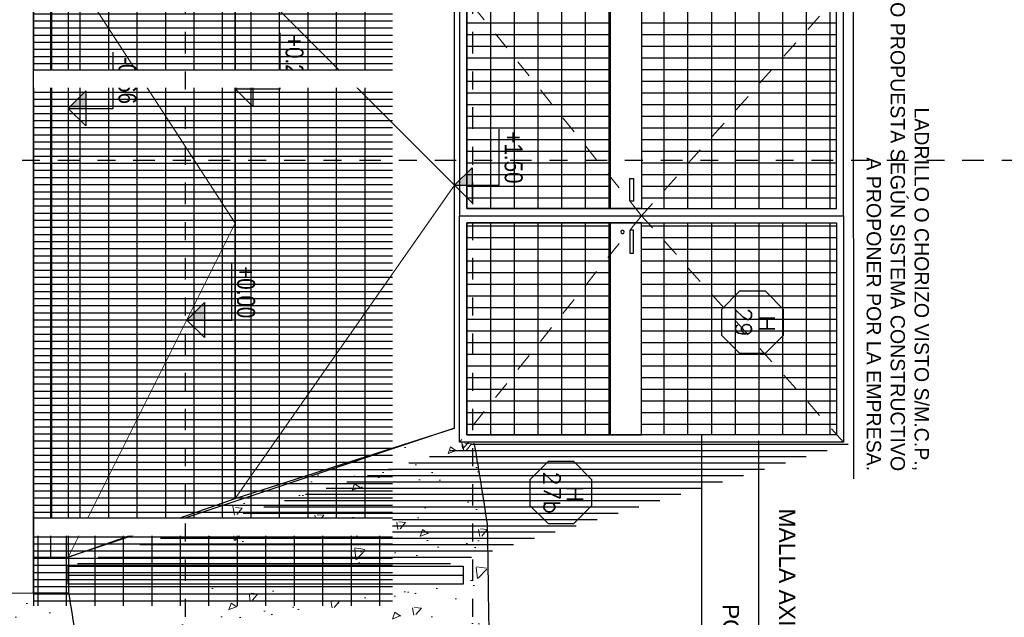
# Model space of a CAD drawing. Header units: millimetres. Extents: x 4617 to 4884, y 1258 to 1784.
# Tile 6 of 256: x 4691.71 to 4697.2, y 1266.08 to 1269.41. Entities that reach past the tile are written whole.
import ezdxf
from ezdxf.enums import TextEntityAlignment as Align

# ---------------------------------------------------------------- set-up
doc = ezdxf.new("R2010")
doc.units = ezdxf.units.MM
doc.header["$LTSCALE"] = 0.4
doc.set_wipeout_variables(frame=1)
doc.linetypes.add('DASHDOT', pattern=[1, 0.5, -0.25, 0, -0.25])
doc.linetypes.add('RAYITAS', pattern=[0.375, 0.25, -0.125])
for name, color, linetype in [('00 AC - ABERTURAS ALUMINIO - TIPO', 3, 'Continuous'), ('200', 6, 'Continuous'), ('200cotas50', 1, 'Continuous'), ('A HERRERÍA', 4, 'Continuous'), ('A MURO', 1, 'Continuous'), ('A MURO VISTO', 2, 'Continuous'), ('TXT', 3, 'Continuous'), ('TXT COTA', 3, 'Continuous'), ('TXT TERMINACIONES', 3, 'Continuous')]:
    doc.layers.add(name, color=color, linetype=linetype)
doc.layers.add('04 gris', color=252, linetype='Continuous', lineweight=13)
doc.layers.add('A_PAVIMENTO EXT_', color=254, linetype='Continuous', lineweight=9)
doc.styles.add('arial', font='arial.ttf')
doc.styles.add('ARIAL NARROW', font='ARIALN.TTF')
doc.styles.add('ROMANS', font='romans', dxfattribs={"height": 2})
doc.styles.add('SaAS simplex', font='simplex.shx', dxfattribs={"width": 0.8})
doc.dimstyles.new('COTAS 125', dxfattribs={"dimscale": 0.01, "dimtxt": 15, "dimasz": 8, "dimexe": 5, "dimexo": 20, "dimgap": 10, "dimtad": 0, "dimzin": 9, "dimdsep": 46, "dimtxsty": 'SaAS simplex', "dimblk": 'OBLIQUE', "dimcen": 0, "dimclrd": 8, "dimclre": 8, "dimclrt": 256, "dimadec": 1, "dimazin": 0, "dimtfac": 1, "dimtmove": 2, "dimatfit": 3, "dimldrblk": 'OBLIQUE', "dimfxl": 10, "dimlwd": -1, "dimlwe": -1, "dimarcsym": 0})
pattern_1 = [(5e-14, (1.36614, -1.12543), (1e-16, 0.132), [])]
pattern_2 = [(5e-14, (1.36618, -1.30033), (1e-16, 0.132), [])]

# ---------------------------------------------------------------- blocks, each defined once
blk = doc.blocks.new('Nivel corte')
at = {"color": 0}
for p, q in [((0, 0.2), (0.25, 0.2)), ((0, 0), (0, 0.2)), ((0.0784, 0.0784), (-0.0784, 0.0784)), ((0, 0), (-0.0784, 0.0784)), ((0, 0), (0.0784, 0.0784))]:
    blk.add_line(p, q, dxfattribs=at)
blk.add_solid([(0, 0), (0.0784, 0.0784), (0, 0.0784), (0.0784, 0.0784)], dxfattribs=at)
at = {"color": 0, "style": 'ARIAL NARROW', "flags": 4}
blk.add_attdef('NIVEL', text='', height=0.08, dxfattribs=at).set_placement((0.125, 0.2), align=Align.BOTTOM_CENTER)
blk = doc.blocks.new('_Oblique')
at = {"layer": 'TXT COTA', "color": 0, "lineweight": -2}
blk.add_line((-0.5, -0.5), (0.5, 0.5), dxfattribs=at)
blk = doc.blocks.new('AXIS 2')
at = {"layer": 'A HERRERÍA'}
h = blk.add_hatch(dxfattribs=at)
h.set_pattern_fill('GRATE', color=254, scale=0.05, angle=180)
h.set_pattern_definition([(90, (221.17776, 192.91385), (-0.0396875, 2e-17), []), (180, (221.17776, 192.91385), (-1e-16, -0.15875), [])])
h.paths.add_polyline_path([(368.218, 149.751), (368.2182, 148.2675), (368.2182, 149.7207)], flags=16)
h.paths.add_polyline_path([(368.2186, 147.8057), (368.2182, 149.8057), (365.8217, 149.8057), (365.822, 147.8057)])
blk.add_lwpolyline([(365.722, 147.8057), (365.822, 147.8057), (365.822, 149.8057)], dxfattribs=at)
at = {"ltscale": 0.001}
blk.add_wipeout([(368.2186, 149.8057), (368.2186, 147.8057), (368.3186, 147.8057), (368.3186, 149.8057)], dxfattribs=at).dxf.layer = 'A HERRERÍA'
blk = doc.blocks.new('Portones grandes')
at = {"layer": 'A HERRERÍA'}
h = blk.add_hatch(dxfattribs=at)
h.set_pattern_fill('_USER', color=254, scale=0.132, angle=90, pattern_type=0)
h.set_pattern_definition(pattern_1)
h.paths.add_polyline_path([(1.2222, -0.04), (0.04, -0.04), (0.04, -1.1254), (1.2222, -1.1254)])
h = blk.add_hatch(dxfattribs=at)
h.set_pattern_fill('_USER', color=254, scale=0.065, angle=180, pattern_type=0)
h.set_pattern_definition([(90, (0.63108, -1.300426), (-0.065, 2e-17), [])])
h.paths.add_polyline_path([(1.2222, -0.04), (0.04, -0.04), (0.04, -1.1254), (1.2222, -1.1254)])
h.paths.add_polyline_path([(0.04, -1.3005), (1.2222, -1.3005), (1.2222, -2.1), (0.04, -2.1)])
h = blk.add_hatch(dxfattribs=at)
h.set_pattern_fill('_USER', color=254, scale=0.132, angle=90, pattern_type=0)
h.set_pattern_definition(pattern_1)
h.paths.add_polyline_path([(1.3022, -0.04), (2.4843, -0.04), (2.4843, -1.1254), (1.3022, -1.1254)])
h = blk.add_hatch(dxfattribs=at)
h.set_pattern_fill('_USER', color=254, scale=0.065, angle=180, pattern_type=0)
h.set_pattern_definition([(90, (1.893237, -1.125426), (-0.065, 2e-17), [])])
h.paths.add_polyline_path([(1.3022, -0.04), (2.4843, -0.04), (2.4843, -1.1254), (1.3022, -1.1254)])
h.paths.add_polyline_path([(2.4843, -1.3005), (1.3022, -1.3005), (1.3022, -2.1), (2.4843, -2.1)])
h = blk.add_hatch(dxfattribs=at)
h.set_pattern_fill('_USER', color=254, scale=0.132, angle=90, pattern_type=0)
h.set_pattern_definition(pattern_2)
h.paths.add_polyline_path([(0.04, -1.3005), (1.2222, -1.3005), (1.2222, -2.1), (0.04, -2.1)])
h = blk.add_hatch(dxfattribs=at)
h.set_pattern_fill('_USER', color=254, scale=0.132, angle=90, pattern_type=0)
h.set_pattern_definition(pattern_2)
h.paths.add_polyline_path([(2.4843, -1.3005), (1.3022, -1.3005), (1.3022, -2.1), (2.4843, -2.1)])
at = {"layer": '04 gris', "linetype": 'RAYITAS', "ltscale": 0.3}
for points in [[(0, 0), (1.2622, -1.1253), (0, -2.14)], [(2.5243, 0), (1.2622, -1.1253), (2.5243, -2.14)]]:
    blk.add_lwpolyline(points, dxfattribs=at)
at = {"layer": 'A HERRERÍA'}
for points in [[(1.2622, 0), (0, 0), (0, -2.14), (1.2622, -2.14)], [(1.2622, 0), (2.5243, 0), (2.5243, -2.14), (1.2622, -2.14)], [(1.2222, -0.04), (0.04, -0.04), (0.04, -2.1), (1.2222, -2.1)], [(1.2222, -0.04), (0.04, -0.04), (0.04, -1.1254), (1.2222, -1.1254)], [(1.3022, -0.04), (2.4843, -0.04), (2.4843, -2.1), (1.3022, -2.1)], [(1.3022, -0.04), (2.4843, -0.04), (2.4843, -1.1254), (1.3022, -1.1254)], [(0.04, -1.3005), (1.2222, -1.3005), (1.2222, -2.1), (0.04, -2.1)], [(2.4843, -1.3005), (1.3022, -1.3005), (1.3022, -2.1), (2.4843, -2.1)]]:
    blk.add_lwpolyline(points, close=True, dxfattribs=at)
at = {"layer": 'A HERRERÍA', "elevation": 0}
for points in [[(1.2222, -1.3003), (0.04, -1.3005), (0.04, -1.1255), (1.2222, -1.1253)], [(1.3022, -1.3003), (2.4843, -1.3005), (2.4843, -1.1255), (1.3022, -1.1253)], [(1.0541, -1.1915), (1.0541, -1.1713), (1.1812, -1.1713), (1.1812, -1.1915)], [(1.4702, -1.1915), (1.4702, -1.1713), (1.3431, -1.1713), (1.3431, -1.1915)]]:
    blk.add_lwpolyline(points, close=True, dxfattribs=at)
at = {"layer": 'A HERRERÍA'}
blk.add_circle((1.1715, -1.2316), 0.00969, dxfattribs=at)
blk = doc.blocks.new('*U575')
at = {"color": 0, "linetype": 'ByBlock', "ltscale": 0.1}
blk.add_lwpolyline([(0, 0.3439), (0.1194, 0.3439), (0.2883, 0.175), (0.2883, -0.0638), (0.1194, -0.2326), (0, -0.2326), (-0.1194, -0.2326), (-0.2883, -0.0638), (-0.2883, 0.175), (-0.1194, 0.3439)], close=True, dxfattribs=at)
at = {"color": 0, "style": 'ROMANS', "width": 1.1}
blk.add_text('H', height=0.15, dxfattribs=at).set_placement((-0.088, 0.112))
at = {"color": 0, "linetype": 'ByBlock', "style": 'ROMANS', "width": 1.05}
blk.add_attdef('NRO', text='', height=0.15, dxfattribs=at).set_placement((0, -0.0271), align=Align.MIDDLE)

msp = doc.modelspace()

# ---------------------------------------------------------------- hatches: boundary and pattern name
at = {"layer": 'A HERRERÍA'}
h = msp.add_hatch(dxfattribs=at)
h.set_pattern_fill('_USER', color=254, scale=0.035, angle=90, pattern_type=0)
h.set_pattern_definition([(360, (82.613837, 863.74182), (5e-17, 0.035), [])])
h.paths.add_polyline_path([(4694.0591, 1266.366), (4696.3439, 1267.0519), (4694.2419, 1267.0519), (4691.9809, 1266.3661)])
h = msp.add_hatch(dxfattribs=at)
h.set_pattern_fill('GRATE', color=254, scale=0.05, angle=90)
h.set_pattern_definition([(360, (125.52755, 863.74182), (6e-17, 0.0396875), []), (90, (125.52755, 863.74182), (-0.15875, 2e-16), [])])
h.paths.add_polyline_path([(4693.733, 1266.5353), (4692.2496, 1266.5354), (4693.7027, 1266.5354)], flags=16)
h.paths.add_polyline_path([(4691.7877, 1266.5359), (4693.7877, 1266.5354), (4693.7877, 1266.1446), (4691.7877, 1266.1449)])
at = {"layer": 'A_PAVIMENTO EXT_'}
h = msp.add_hatch(dxfattribs=at)
h.set_pattern_fill('AR-CONC', color=256, scale=0.0025, angle=-90)
h.set_pattern_definition([(230, (97.51372, 863.74182), (-0.455461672, 0.039847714), [0.047625, -0.523875]), (175, (97.5137, 863.7418), (0.088108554, -0.477642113), [0.0381, -0.41910146]), (280.451445, (97.47577, 863.74514), (-0.367353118, -0.43779438), [0.04047502, -0.44522561]), (226.1842, (97.5137, 863.6148), (-0.6776976, 0.10510582), [0.0714375, -0.7858125]), (276.635558, (97.45725, 863.6236), (-0.593510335, -0.61856531), [0.06071256, -0.66783902]), (171.184151, (97.5137, 863.6148), (-0.59351034, -0.61856531), [0.05714992, -0.62864933]), (201, (97.45022, 863.64657), (-0.379035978, 0.255662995), [0.047625, -0.523875]), (146, (97.4502, 863.64657), (-0.15450507, -0.460469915), [0.0381, -0.4191]), (251.451445, (97.41863, 863.66788), (-0.53354105, -0.204806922), [0.04047502, -0.445224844]), (217.5, (97.51372, 863.74182), (-0.007721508, -0.211387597), [0, -0.41402, 0, -0.42545, 0, -0.4206875]), (187.5, (97.51372, 863.74182), (-0.167049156, -0.250451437), [0, -0.24257, 0, -0.404495, 0, -0.1603375]), (147.5, (97.65533, 863.74182), (-0.338976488, 0.01432186), [0, -0.15875, 0, -0.4953, 0, -0.657225]), (137.5, (97.71883, 863.74182), (-0.370322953, -0.063566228), [0, -0.206375, 0, -0.32893, 0, -0.466725])])
h.paths.add_polyline_path([(4692.6419, 1261.1689), (4694.2419, 1261.1689), (4694.2419, 1266.1447), (4692.6419, 1266.1447)])
edge = h.paths.add_edge_path()
edge.add_spline(control_points=[(4694.3435, 1264.7663), (4694.3358, 1265.2693), (4694.3282, 1265.7724), (4694.3225, 1266.1447)], knot_values=[2.453233, 2.453233, 2.453233, 2.453233, 2.729067, 2.729067, 2.729067, 2.729067], weights=[1, 1, 1, 1], degree=3, periodic=0)
edge.add_line((4694.3225, 1266.1447), (4694.2419, 1266.1447))
edge.add_line((4694.2419, 1266.1447), (4694.2419, 1261.1689))
edge.add_line((4694.2419, 1261.1689), (4694.2756, 1261.1689))
edge.add_spline(control_points=[(4694.2756, 1261.1689), (4694.2782, 1261.309), (4694.2809, 1261.4491), (4694.2835, 1261.5891)], knot_values=[3.416436, 3.416436, 3.416436, 3.416436, 3.50735, 3.50735, 3.50735, 3.50735], weights=[1, 1, 1, 1], degree=3, periodic=0)
edge.add_spline(control_points=[(4694.2835, 1261.5891), (4694.3035, 1262.6482), (4694.3235, 1263.7073), (4694.3435, 1264.7663)], knot_values=[2.729067, 2.729067, 2.729067, 2.729067, 3.416436, 3.416436, 3.416436, 3.416436], weights=[1, 1, 1, 1], degree=3, periodic=0)
h.paths.add_polyline_path([(4694.2419, 1266.2158), (4694.2419, 1266.4161), (4692.6419, 1266.4161), (4692.6419, 1266.366), (4694.0591, 1266.366), (4694.0591, 1266.266), (4692.6419, 1266.266), (4692.6419, 1266.2158)])
edge = h.paths.add_edge_path()
edge.add_line((4694.2419, 1266.2158), (4694.3214, 1266.2158))
edge.add_spline(control_points=[(4694.3214, 1266.2158), (4694.3203, 1266.2889), (4694.3193, 1266.356), (4694.3184, 1266.4161)], knot_values=[2.378461, 2.378461, 2.378461, 2.378461, 2.435258, 2.435258, 2.435258, 2.435258], weights=[1, 1, 1, 1], degree=3, periodic=0)
edge.add_line((4694.3184, 1266.4161), (4694.2419, 1266.4161))
edge.add_line((4694.2419, 1266.4161), (4694.2419, 1266.2158))
edge = h.paths.add_edge_path()
edge.add_spline(control_points=[(4694.3225, 1266.1447), (4694.3221, 1266.169), (4694.3218, 1266.1927), (4694.3214, 1266.2158)], knot_values=[2.435258, 2.435258, 2.435258, 2.435258, 2.453233, 2.453233, 2.453233, 2.453233], weights=[1, 1, 1, 1], degree=3, periodic=0)
edge.add_line((4694.3214, 1266.2158), (4694.2419, 1266.2158))
edge.add_line((4694.2419, 1266.2158), (4694.2419, 1266.1447))
edge.add_line((4694.2419, 1266.1447), (4694.3225, 1266.1447))
h.paths.add_polyline_path([(4694.2419, 1266.1447), (4694.2419, 1266.2158), (4692.6419, 1266.2158), (4692.6419, 1266.1447)])
h.paths.add_polyline_path([(4694.2419, 1266.4161), (4694.2419, 1267.0576), (4693.9015, 1267.0576), (4692.6419, 1266.6369), (4692.6419, 1266.4161)])
edge = h.paths.add_edge_path()
edge.add_spline(control_points=[(4694.3184, 1266.4161), (4694.3173, 1266.4888), (4694.3163, 1266.5511), (4694.3156, 1266.6012)], knot_values=[2.309804, 2.309804, 2.309804, 2.309804, 2.378461, 2.378461, 2.378461, 2.378461], weights=[1, 1, 1, 1], degree=3, periodic=0)
edge.add_spline(control_points=[(4694.3156, 1266.6012), (4694.2642, 1266.9153), (4694.2501, 1267.0162), (4694.2419, 1267.0519)], knot_values=[2.28043, 2.28043, 2.28043, 2.28043, 2.309804, 2.309804, 2.309804, 2.309804], weights=[1, 1, 1, 1], degree=3, periodic=0)
edge.add_line((4694.2419, 1267.0519), (4694.2419, 1266.4161))
edge.add_line((4694.2419, 1266.4161), (4694.3184, 1266.4161))
edge = h.paths.add_edge_path()
edge.add_line((4692.0314, 1261.1689), (4692.6419, 1261.1689))
edge.add_line((4692.6419, 1261.1689), (4692.6419, 1266.1447))
edge.add_line((4692.6419, 1266.1447), (4691.9945, 1266.1447))
edge.add_spline(control_points=[(4691.9945, 1266.1447), (4692.0051, 1266.0795), (4692.0228, 1265.9658), (4692.0556, 1265.7651)], knot_values=[2.29103, 2.29103, 2.29103, 2.29103, 2.309804, 2.309804, 2.309804, 2.309804], weights=[1, 1, 1, 1], degree=3, periodic=0)
edge.add_spline(control_points=[(4692.0556, 1265.7651), (4692.0602, 1265.4594), (4692.0718, 1264.6948), (4692.0835, 1263.9302)], knot_values=[2.309804, 2.309804, 2.309804, 2.309804, 2.729067, 2.729067, 2.729067, 2.729067], weights=[1, 1, 1, 1], degree=3, periodic=0)
edge.add_spline(control_points=[(4692.0835, 1263.9302), (4692.0661, 1263.0098), (4692.0487, 1262.0894), (4692.0314, 1261.1689)], knot_values=[2.729067, 2.729067, 2.729067, 2.729067, 3.326464, 3.326464, 3.326464, 3.326464], weights=[1, 1, 1, 1], degree=3, periodic=0)
h = msp.add_hatch(dxfattribs=at)
h.set_pattern_fill('AR-CONC', color=256, scale=0.003, angle=-90)
h.set_pattern_definition([(230, (4644.4444, 1771.97546), (-0.546554, 0.04781726), [0.05715, -0.62865]), (175, (4644.4444, 1771.97546), (0.10573026, -0.57317054), [0.04572, -0.50292175]), (280.45144, (4644.39884, 1771.97945), (-0.44082374, -0.52535326), [0.04857, -0.53427073]), (226.1842, (4644.4444, 1771.82306), (-0.8132371, 0.126127), [0.085725, -0.942975]), (276.63556, (4644.3766, 1771.8336), (-0.7122124, -0.7422784), [0.0728551, -0.8014068]), (171.18415, (4644.4444, 1771.8231), (-0.7122124, -0.7422784), [0.0685799, -0.7543792]), (201, (4644.3682, 1771.86116), (-0.45484317, 0.3067956), [0.05715, -0.62865]), (146, (4644.3682, 1771.86116), (-0.1854061, -0.5525639), [0.04572, -0.50292]), (251.45144, (4644.3303, 1771.88673), (-0.64024926, -0.2457683), [0.04857, -0.5342698]), (217.5, (4644.44439, 1771.97546), (-0.00926581, -0.25366512), [0, -0.496824, 0, -0.51054, 0, -0.504825]), (187.5, (4644.44439, 1771.97546), (-0.20045899, -0.30054172), [0, -0.291084, 0, -0.485394, 0, -0.192405]), (147.5, (4644.61431, 1771.97546), (-0.406771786, 0.01718623), [0, -0.1905, 0, -0.59436, 0, -0.78867]), (137.5, (4644.6905, 1771.97546), (-0.44438754, -0.07627947), [0, -0.24765, 0, -0.394716, 0, -0.56007])])
edge = h.paths.add_edge_path()
edge.add_spline(control_points=[(4692.0077, 1266.0624), (4691.9932, 1266.1535), (4691.9866, 1266.1953), (4691.9819, 1266.2158)], knot_values=[2.28043, 2.28043, 2.28043, 2.28043, 2.29726, 2.29726, 2.29726, 2.29726], weights=[1, 1, 1, 1], degree=3, periodic=0)
edge.add_line((4691.9819, 1266.216), (4691.7877, 1266.216))
edge.add_line((4691.7877, 1266.216), (4691.3324, 1266.2178))
edge.add_line((4691.3324, 1266.2178), (4691.3312, 1266.0624))
edge.add_line((4691.3312, 1266.0624), (4692.0077, 1266.0624))

# ---------------------------------------------------------------- linework, layer by layer
at = {"layer": '04 gris'}
for points in [[(4691.9809, 1266.4161), (4692.9119, 1268.2779), (4691.9809, 1269.7119)], [(4692.9119, 1269.7119), (4694.133, 1268.489), (4692.9119, 1266.7439)]]:
    msp.add_lwpolyline(points, dxfattribs=at)
at = {"layer": '200', "color": 2, "linetype": 'DASHDOT', "ltscale": 0.6}
msp.add_line((4686.8833, 1268.6289), (4700.9204, 1268.6289, -0.5), dxfattribs=at)
msp.add_lwpolyline([(4694.2329, 1328.5639), (4694.2329, 1261.1689)], dxfattribs=at)
at = {"layer": 'A HERRERÍA'}
for points in [[(4691.9809, 1266.366), (4694.1819, 1266.366), (4694.1819, 1266.266), (4691.9809, 1266.2661), (4691.9809, 1266.366)], [(4691.9809, 1266.3161), (4694.1819, 1266.316)]]:
    msp.add_lwpolyline(points, dxfattribs=at)
at = {"layer": 'A MURO'}
msp.add_line((4694.1331, 1267.1354), (4691.9809, 1266.4161), dxfattribs=at)
for points in [[(4691.8819, 1277.1923), (4691.8819, 1266.4161), (4691.9819, 1266.4161), (4691.9819, 1277.1923)], [(4692.9119, 1266.7439), (4692.9119, 1269.7119), (4691.9809, 1269.7119), (4691.9809, 1266.4161)], [(4694.1331, 1267.1354), (4694.1329, 1269.7135), (4692.9119, 1269.7119), (4692.9119, 1266.7439)], [(4691.9819, 1266.4161), (4691.9819, 1266.216), (4691.7877, 1266.216), (4691.7877, 1266.4161)]]:
    msp.add_lwpolyline(points, close=True, dxfattribs=at)
for points, knots in [([(4694.2419, 1267.0519), (4694.2501, 1267.0162, 0.0187), (4694.2642, 1266.9153), (4694.3156, 1266.6012), (4694.3202, 1266.2955), (4694.3318, 1265.5309), (4694.3435, 1264.7663), (4694.3235, 1263.7073), (4694.3035, 1262.6482), (4694.2835, 1261.5891), (4694.2809, 1261.4491), (4694.2782, 1261.309), (4694.2756, 1261.1689)], [2.28043, 2.28043, 2.28043, 2.28043, 2.309804, 2.309804, 2.309804, 2.729067, 2.729067, 2.729067, 3.416436, 3.416436, 3.416436, 3.50735, 3.50735, 3.50735, 3.50735]), ([(4691.9819, 1266.2158), (4691.9901, 1266.1801, 0.0187), (4692.0042, 1266.0792), (4692.0556, 1265.7651), (4692.0602, 1265.4594), (4692.0718, 1264.6948), (4692.0835, 1263.9302), (4692.0661, 1263.0098), (4692.0487, 1262.0894), (4692.0314, 1261.1689)], [2.28043, 2.28043, 2.28043, 2.28043, 2.309804, 2.309804, 2.309804, 2.729067, 2.729067, 2.729067, 3.326464, 3.326464, 3.326464, 3.326464])]:
    msp.add_open_spline(points, degree=3, knots=knots, dxfattribs=at)
at = {"layer": 'TXT', "color": 252}
for p, q in [((4695.512, 1264.5691), (4695.512, 1267.096)), ((4695.8289, 1264.5691), (4695.8289, 1267.0657))]:
    msp.add_line(p, q, dxfattribs=at)

# ---------------------------------------------------------------- block references
at = {"xscale": -1, "rotation": 269.9999999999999}
msp.add_blockref('Portones grandes', (4696.3013, 1267.0576), dxfattribs=at)
at = {"layer": '00 AC - ABERTURAS ALUMINIO - TIPO'}
ref = msp.add_blockref('*U575', (4695.7606, 1267.7256), dxfattribs=dict(at, xscale=-0.6, yscale=0.6, zscale=0.6, rotation=269.999999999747))
ref.add_attrib('NRO', '29', dxfattribs={"layer": '0', "color": 0, "linetype": 'ByBlock', "height": 0.09, "rotation": 270, "style": 'ROMANS', "width": 1.05}).set_placement((4695.7443, 1267.7256), align=Align.MIDDLE)
ref = msp.add_blockref('*U575', (4694.6928, 1266.7765), dxfattribs=dict(at, xscale=-0.6, yscale=0.6, zscale=0.6, rotation=269.999999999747))
ref.add_attrib('NRO', '27b', dxfattribs={"layer": '0', "color": 0, "linetype": 'ByBlock', "height": 0.09, "rotation": 270, "style": 'ROMANS', "width": 1.05}).set_placement((4694.6766, 1266.7765), align=Align.MIDDLE)
at = {"layer": '200cotas50'}
ref = msp.add_blockref('Nivel corte', (4692.9119, 1269.0266), dxfattribs=dict(at, xscale=-1.25, yscale=1.25, zscale=1.25, rotation=269.9999999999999))
ref.add_attrib('NIVEL', '+0.27', dxfattribs={"layer": '0', "color": 0, "height": 0.1, "rotation": 270, "style": 'ARIAL NARROW', "flags": 4}).set_placement((4693.1619, 1269.1817), align=Align.BOTTOM_CENTER)
ref = msp.add_blockref('Nivel corte', (4691.9809, 1268.9178), dxfattribs=dict(at, xscale=-1.25, yscale=1.25, zscale=1.25, rotation=269.9999999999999))
ref.add_attrib('NIVEL', '-0.66', dxfattribs={"layer": '0', "color": 0, "height": 0.1, "rotation": 270, "style": 'ARIAL NARROW', "flags": 4}).set_placement((4692.2309, 1269.0729), align=Align.BOTTOM_CENTER)
ref = msp.add_blockref('Nivel corte', (4694.133, 1268.489), dxfattribs=dict(at, xscale=-1.25, yscale=1.25, zscale=1.25, rotation=269.9999999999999))
ref.add_attrib('NIVEL', '+1.50', dxfattribs={"layer": '0', "color": 0, "height": 0.1, "rotation": 270, "style": 'ARIAL NARROW', "flags": 4}).set_placement((4694.383, 1268.6441), align=Align.BOTTOM_CENTER)
ref = msp.add_blockref('Nivel corte', (4692.6419, 1267.738), dxfattribs=dict(at, xscale=-1.25, yscale=1.25, zscale=1.25, rotation=269.9999999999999))
ref.add_attrib('NIVEL', '+0.00', dxfattribs={"layer": '0', "color": 0, "height": 0.1, "rotation": 270, "style": 'ARIAL NARROW', "flags": 4}).set_placement((4692.8919, 1267.8931), align=Align.BOTTOM_CENTER)

# ---------------------------------------------------------------- texts
at = {"layer": 'TXT TERMINACIONES', "insert": (4696.7769, 1266.8958), "char_height": 0.08, "attachment_point": 3, "rotation": 270, "style": 'arial'}
msp.add_mtext('LADRILLO O CHORIZO VISTO S/M.C.P.,^JO PROPUESTA SEGÚN SISTEMA CONSTRUCTIVO^J A PROPONER POR LA EMPRESA. ', dxfattribs=at)
at = {"layer": 'TXT TERMINACIONES', "char_height": 0.091, "attachment_point": 7, "rotation": 270, "style": 'arial'}
for s, width, insert in [('\\pi2.3982;POSTES AXIS  CADA 2.5 m', 6.39628, (4695.6267, 1268.5537)), ('MALLA AXIS MODELO "S"  h=2.00m', 5.920425, (4695.9409, 1266.6876))]:
    msp.add_mtext_dynamic_manual_height_columns(s, width=width, gutter_width=0.000625, heights=[0], dxfattribs=dict(at, insert=insert))

# ---------------------------------------------------------------- leaders
at = {"layer": 'TXT'}
msp.add_leader([(4696.3558, 1270.1832), (4696.3558, 1269.8363), (4696.356, 1266.8538)], dimstyle='COTAS 125', override={"dimtxt": 5, "dimasz": 6, "dimldrblk": 'DotSmall'}, dxfattribs=at)

# ---------------------------------------------------------------- next in the draw order: wipeouts: each hides what was drawn before it
at = {"ltscale": 0.001}
msp.add_wipeout([(4693.7877, 1266.5359), (4691.7877, 1266.5359), (4691.7877, 1266.6359), (4693.7877, 1266.6359)], dxfattribs=at).dxf.layer = 'A HERRERÍA'

# ---------------------------------------------------------------- next in the draw order: linework, layer by layer
at = {"layer": 'A MURO VISTO'}
msp.add_lwpolyline([(4691.9777, 1311.576), (4691.9777, 1306.5827), (4691.8777, 1306.5827), (4691.8777, 1301.5893), (4691.7877, 1301.5893), (4691.7877, 1266.1447)], dxfattribs=at)

# ---------------------------------------------------------------- next in the draw order: block references
at = {"layer": 'A MURO VISTO', "xscale": -1, "rotation": 269.9999999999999}
msp.add_blockref('AXIS 2', (4543.982, 900.814), dxfattribs=at)

# ---------------------------------------------------------------- next in the draw order: block references
msp.add_blockref('AXIS 2', (4543.982, 903.3106), dxfattribs=at)

# ---------------------------------------------------------------- next in the draw order: linework, layer by layer
at = {"layer": '200', "color": 2, "linetype": 'DASHDOT', "ltscale": 0.6}
msp.add_lwpolyline([(4692.6329, 1328.5639), (4692.6329, 1261.1689)], dxfattribs=at)
at = {"layer": 'A MURO VISTO'}
msp.add_lwpolyline([(4691.6329, 1311.576), (4691.6329, 1309.8568), (4691.6329, 1307.0663), (4691.5093, 1290.3561), (4691.3817, 1272.9498), (4691.3324, 1266.2178), (4691.7877, 1266.216), (4691.7877, 1274.0259), (4691.7877, 1290.3561), (4691.7877, 1301.5893), (4691.8777, 1301.5893), (4691.8777, 1306.5827), (4691.9777, 1306.5827), (4691.9819, 1309.8554), (4691.9819, 1311.576), (4691.6329, 1311.576)], dxfattribs=at)

doc.saveas('drawing.dxf')
